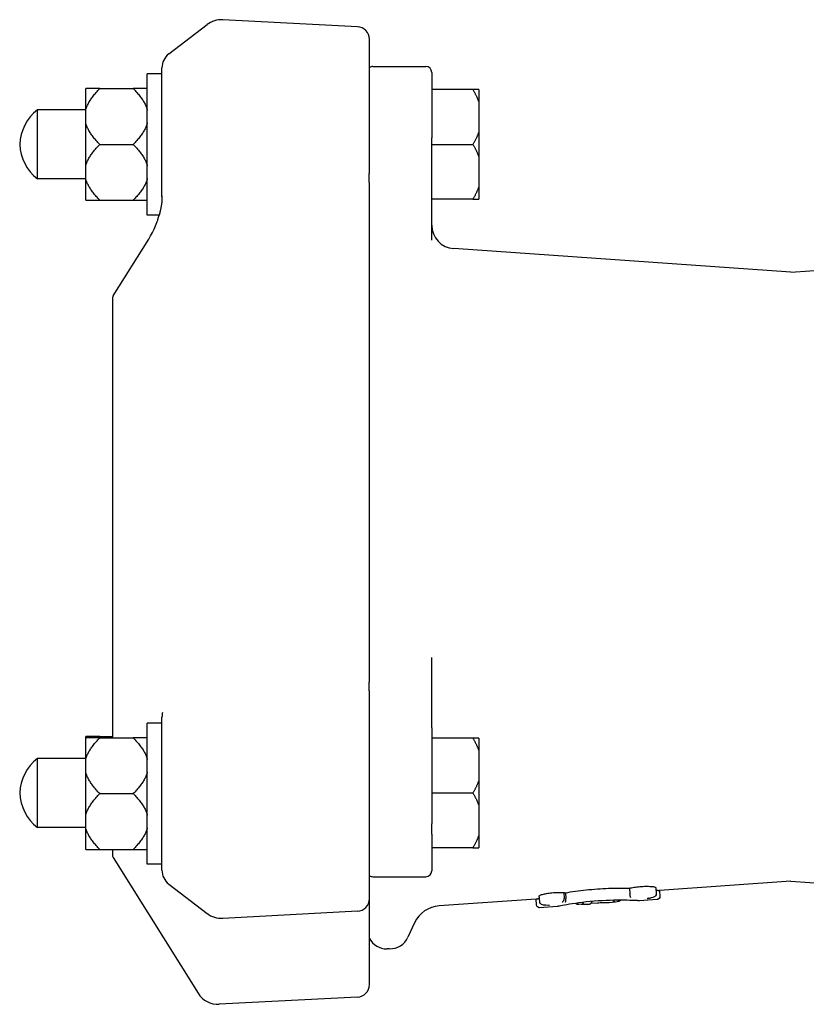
# Model space of a CAD drawing. Header units: millimetres. Extents: x 89 to 4304, y 18 to 644.
# Tile 4 of 5: x 164 to 297, y 476 to 644. Entities that reach past the tile are written whole.
import ezdxf

# ---------------------------------------------------------------- set-up
doc = ezdxf.new("R2010")
doc.units = ezdxf.units.MM
doc.layers.add('DETAIL', color=2, linetype='Continuous')

msp = doc.modelspace()

# ---------------------------------------------------------------- linework, layer by layer
at = {"layer": 'DETAIL'}
for p, q in [((220.96, 642.34), (198.05, 643.54)), ((188.9, 637.72), (195.4, 642.71)), ((222.96, 617.61), (222.96, 640.23)), ((187.73, 613.44), (187.73, 635.34)), ((223.56, 635.59), (232.56, 635.59)), ((233.56, 634.59), (233.56, 623.45)), ((185.23, 610.34), (185.23, 634.34)), ((187.73, 634.34), (185.23, 634.34)), ((177.18, 631.83), (174.78, 631.83)), ((174.78, 628.16), (174.78, 631.83)), ((177.18, 631.83), (182.83, 631.83)), ((185.23, 631.83), (182.83, 631.83)), ((240.56, 631.65), (233.56, 631.65)), ((241.56, 631.65), (240.56, 631.65)), ((241.56, 631.65), (241.56, 629.51)), ((241.56, 629.51), (241.56, 624.49)), ((174.78, 628.22), (166.56, 628.22)), ((166.56, 616.47), (166.56, 628.22)), ((174.78, 626.01), (174.78, 628.16)), ((174.78, 618.68), (174.78, 626.01)), ((241.56, 624.49), (241.56, 620.2)), ((233.56, 606.09), (233.56, 623.45)), ((177.18, 622.34), (182.83, 622.34)), ((233.56, 622.34), (240.56, 622.34)), ((241.56, 620.2), (241.56, 615.18)), ((174.78, 616.52), (174.78, 618.68)), ((174.78, 616.47), (166.56, 616.47)), ((174.78, 612.86), (174.78, 616.52)), ((222.96, 531.18), (222.96, 615.67)), ((241.56, 615.18), (241.56, 613.03)), ((174.78, 612.86), (177.18, 612.86)), ((177.18, 612.86), (182.83, 612.86)), ((182.83, 612.86), (185.23, 612.86)), ((240.56, 613.03), (233.56, 613.03)), ((240.56, 613.03), (241.56, 613.03)), ((187.26, 610.34), (185.23, 610.34)), ((179.45, 596.58), (185.48, 606.24)), ((294.56, 600.61), (237.29, 604.62)), ((294.56, 600.61), (351.84, 604.62)), ((179.3, 596.05), (179.3, 521.46)), ((233.56, 523.17), (233.56, 535.1)), ((222.96, 494.09), (222.96, 529.27)), ((185.23, 499.98), (185.23, 523.98)), ((187.73, 523.98), (185.23, 523.98)), ((187.73, 498.98), (187.73, 524.97)), ((233.56, 523.17), (233.56, 506.84)), ((177.18, 521.69), (174.78, 521.69)), ((174.78, 521.46), (174.78, 521.69)), ((177.18, 521.46), (174.78, 521.46)), ((174.78, 517.8), (174.78, 521.46)), ((177.18, 521.69), (179.3, 521.69)), ((177.18, 521.46), (182.83, 521.46)), ((185.23, 521.46), (182.83, 521.46)), ((240.56, 521.4), (233.56, 521.4)), ((241.56, 521.4), (240.56, 521.4)), ((241.56, 521.4), (241.56, 519.26)), ((241.56, 519.26), (241.56, 514.24)), ((174.78, 517.97), (166.56, 517.97)), ((166.56, 506.22), (166.56, 517.97)), ((174.78, 515.64), (174.78, 517.8)), ((174.78, 508.32), (174.78, 515.64)), ((241.56, 514.24), (241.56, 509.95)), ((177.18, 511.98), (182.83, 511.98)), ((233.56, 512.09), (240.56, 512.09)), ((241.56, 509.95), (241.56, 504.93)), ((174.78, 506.16), (174.78, 508.32)), ((174.78, 506.22), (166.56, 506.22)), ((174.78, 502.5), (174.78, 506.16)), ((233.56, 505.11), (233.56, 506.84)), ((233.56, 505.11), (233.56, 498.86)), ((241.56, 504.93), (241.56, 502.78)), ((174.78, 502.5), (177.18, 502.5)), ((177.18, 502.5), (182.83, 502.5)), ((179.3, 502.5), (179.3, 501.63)), ((182.83, 502.5), (185.23, 502.5)), ((240.56, 502.78), (233.56, 502.78)), ((240.56, 502.78), (241.56, 502.78)), ((179.45, 501.1), (193.86, 478.05)), ((187.73, 499.98), (185.23, 499.98)), ((223.56, 497.86), (232.56, 497.86)), ((188.9, 496.61), (195.4, 491.61)), ((267.16, 495.9), (267.23, 494.92)), ((271.63, 495.98), (271.7, 494.99)), ((294.56, 497.08), (272.24, 495.52)), ((272.24, 495.52), (272.31, 494.52)), ((294.56, 497.08), (354.3, 492.9)), ((222.96, 479.51), (222.96, 494.09)), ((251.29, 494.05), (234.83, 492.9)), ((251.36, 493.05), (251.29, 494.05)), ((251.9, 493.59), (251.83, 494.58)), ((255.99, 495.16), (256.06, 494.17)), ((256.06, 494.17), (256.06, 494.17)), ((256.27, 495.13), (256.34, 494.14)), ((256.34, 494.14), (256.34, 494.14)), ((267.23, 494.92), (267.23, 494.92)), ((271.84, 493.98), (268.85, 493.78)), ((270.4, 494.2), (270.23, 494.18)), ((254.89, 492.8), (251.89, 492.59)), ((260.02, 493.16), (259.5, 493.12)), ((261.72, 493.36), (260.53, 493.28)), ((264.23, 493.45), (263.71, 493.42)), ((220.96, 491.99), (198.05, 490.78)), ((230.64, 490.02), (229.49, 487.56)), ((226.41, 485.59), (225.96, 485.59)), ((220.96, 477.4), (197.46, 476.17))]:
    msp.add_line(p, q, dxfattribs=at)
at = {"layer": 'DETAIL', "flags": 128}
for points in [[(174.78, 628.16), (174.82, 628.31), (174.87, 628.45), (174.92, 628.6), (174.98, 628.75), (175.04, 628.89), (175.1, 629.04), (175.17, 629.19), (175.25, 629.33), (175.33, 629.48), (175.41, 629.63), (175.51, 629.78), (175.6, 629.93), (175.7, 630.08), (175.81, 630.24), (175.92, 630.39), (176.04, 630.54), (176.16, 630.7), (176.29, 630.86), (176.43, 631.01), (176.57, 631.17), (176.71, 631.33), (176.86, 631.5), (177.02, 631.66), (177.18, 631.83)], [(182.83, 631.83), (183, 631.66), (183.15, 631.5), (183.31, 631.33), (183.45, 631.17), (183.59, 631.01), (183.73, 630.86), (183.85, 630.7), (183.98, 630.54), (184.09, 630.39), (184.21, 630.24), (184.31, 630.08), (184.42, 629.93), (184.51, 629.78), (184.6, 629.63), (184.69, 629.48), (184.77, 629.33), (184.85, 629.19), (184.92, 629.04), (184.98, 628.89), (185.04, 628.75), (185.1, 628.6), (185.15, 628.45), (185.19, 628.31), (185.23, 628.16)], [(240.56, 631.65), (240.62, 631.56), (240.67, 631.47), (240.72, 631.37), (240.77, 631.28), (240.82, 631.19), (240.87, 631.1), (240.92, 631), (240.96, 630.91), (241.01, 630.82), (241.05, 630.73), (241.1, 630.64), (241.14, 630.55), (241.18, 630.47), (241.22, 630.38), (241.26, 630.29), (241.3, 630.2), (241.33, 630.11), (241.37, 630.03), (241.4, 629.94), (241.44, 629.85), (241.47, 629.77), (241.5, 629.68), (241.53, 629.59), (241.56, 629.51)], [(177.18, 622.34), (177.02, 622.51), (176.86, 622.67), (176.71, 622.84), (176.57, 623), (176.43, 623.16), (176.29, 623.31), (176.16, 623.47), (176.04, 623.63), (175.92, 623.78), (175.81, 623.93), (175.7, 624.09), (175.6, 624.24), (175.51, 624.39), (175.41, 624.54), (175.33, 624.69), (175.25, 624.84), (175.17, 624.98), (175.1, 625.13), (175.04, 625.28), (174.98, 625.42), (174.92, 625.57), (174.87, 625.72), (174.82, 625.86), (174.78, 626.01)], [(185.23, 626.01), (185.19, 625.86), (185.15, 625.72), (185.1, 625.57), (185.04, 625.42), (184.98, 625.28), (184.92, 625.13), (184.85, 624.98), (184.77, 624.84), (184.69, 624.69), (184.6, 624.54), (184.51, 624.39), (184.42, 624.24), (184.31, 624.09), (184.21, 623.93), (184.09, 623.78), (183.98, 623.63), (183.85, 623.47), (183.73, 623.31), (183.59, 623.16), (183.45, 623), (183.31, 622.84), (183.15, 622.67), (183, 622.51), (182.83, 622.34)], [(241.56, 624.49), (241.53, 624.4), (241.5, 624.32), (241.47, 624.23), (241.44, 624.15), (241.4, 624.06), (241.37, 623.97), (241.33, 623.88), (241.3, 623.8), (241.26, 623.71), (241.22, 623.62), (241.18, 623.53), (241.14, 623.44), (241.1, 623.35), (241.05, 623.26), (241.01, 623.17), (240.96, 623.08), (240.92, 622.99), (240.87, 622.9), (240.82, 622.81), (240.77, 622.72), (240.72, 622.62), (240.67, 622.53), (240.62, 622.44), (240.56, 622.34)], [(174.78, 618.68), (174.82, 618.83), (174.87, 618.97), (174.92, 619.12), (174.98, 619.26), (175.04, 619.41), (175.1, 619.56), (175.17, 619.7), (175.25, 619.85), (175.33, 620), (175.41, 620.15), (175.51, 620.3), (175.6, 620.45), (175.7, 620.6), (175.81, 620.75), (175.92, 620.91), (176.04, 621.06), (176.16, 621.22), (176.29, 621.37), (176.43, 621.53), (176.57, 621.69), (176.71, 621.85), (176.86, 622.01), (177.02, 622.18), (177.18, 622.34)], [(182.83, 622.34), (183, 622.18), (183.15, 622.01), (183.31, 621.85), (183.45, 621.69), (183.59, 621.53), (183.73, 621.37), (183.85, 621.22), (183.98, 621.06), (184.09, 620.91), (184.21, 620.75), (184.31, 620.6), (184.42, 620.45), (184.51, 620.3), (184.6, 620.15), (184.69, 620), (184.77, 619.85), (184.85, 619.7), (184.92, 619.56), (184.98, 619.41), (185.04, 619.26), (185.1, 619.12), (185.15, 618.97), (185.19, 618.83), (185.23, 618.68)], [(240.56, 622.34), (240.62, 622.25), (240.67, 622.16), (240.72, 622.06), (240.77, 621.97), (240.82, 621.88), (240.87, 621.79), (240.92, 621.69), (240.96, 621.6), (241.01, 621.51), (241.05, 621.42), (241.1, 621.33), (241.14, 621.24), (241.18, 621.16), (241.22, 621.07), (241.26, 620.98), (241.3, 620.89), (241.33, 620.8), (241.37, 620.72), (241.4, 620.63), (241.44, 620.54), (241.47, 620.46), (241.5, 620.37), (241.53, 620.28), (241.56, 620.2)], [(177.18, 612.86), (177.02, 613.03), (176.86, 613.19), (176.71, 613.35), (176.57, 613.51), (176.43, 613.67), (176.29, 613.83), (176.16, 613.99), (176.04, 614.14), (175.92, 614.3), (175.81, 614.45), (175.7, 614.6), (175.6, 614.75), (175.51, 614.91), (175.41, 615.06), (175.33, 615.2), (175.25, 615.35), (175.17, 615.5), (175.1, 615.65), (175.04, 615.79), (174.98, 615.94), (174.92, 616.09), (174.87, 616.23), (174.82, 616.38), (174.78, 616.52)], [(185.23, 616.52), (185.19, 616.38), (185.15, 616.23), (185.1, 616.09), (185.04, 615.94), (184.98, 615.79), (184.92, 615.65), (184.85, 615.5), (184.77, 615.35), (184.69, 615.2), (184.6, 615.06), (184.51, 614.91), (184.42, 614.75), (184.31, 614.6), (184.21, 614.45), (184.09, 614.3), (183.98, 614.14), (183.85, 613.99), (183.73, 613.83), (183.59, 613.67), (183.45, 613.51), (183.31, 613.35), (183.15, 613.19), (183, 613.03), (182.83, 612.86)], [(222.93, 616.56), (222.93, 616.59), (222.93, 616.63), (222.93, 616.66), (222.93, 616.7), (222.93, 616.73), (222.93, 616.76), (222.93, 616.8), (222.93, 616.83), (222.93, 616.87), (222.94, 616.9), (222.94, 616.94), (222.94, 616.97), (222.94, 617), (222.94, 617.04), (222.94, 617.07), (222.94, 617.11), (222.94, 617.14), (222.94, 617.17), (222.95, 617.21), (222.95, 617.24), (222.95, 617.28), (222.95, 617.31), (222.95, 617.34), (222.95, 617.38)], [(222.95, 615.89), (222.95, 615.91), (222.95, 615.94), (222.95, 615.97), (222.95, 616), (222.95, 616.03), (222.95, 616.05), (222.94, 616.08), (222.94, 616.11), (222.94, 616.14), (222.94, 616.17), (222.94, 616.19), (222.94, 616.22), (222.94, 616.25), (222.94, 616.28), (222.94, 616.31), (222.94, 616.34), (222.94, 616.36), (222.93, 616.39), (222.93, 616.42), (222.93, 616.45), (222.93, 616.48), (222.93, 616.5), (222.93, 616.53), (222.93, 616.56)], [(222.95, 617.38), (222.96, 617.39), (222.96, 617.4), (222.96, 617.41), (222.96, 617.42), (222.96, 617.43), (222.96, 617.44), (222.96, 617.45), (222.96, 617.46), (222.96, 617.47), (222.96, 617.48), (222.96, 617.49), (222.96, 617.49), (222.96, 617.5), (222.96, 617.51), (222.96, 617.52), (222.96, 617.53), (222.96, 617.54), (222.96, 617.55), (222.96, 617.56), (222.96, 617.57), (222.96, 617.58), (222.96, 617.59), (222.96, 617.6), (222.96, 617.61)], [(222.96, 615.67), (222.96, 615.68), (222.96, 615.69), (222.96, 615.7), (222.96, 615.71), (222.96, 615.72), (222.96, 615.73), (222.96, 615.73), (222.96, 615.74), (222.96, 615.75), (222.96, 615.76), (222.96, 615.77), (222.96, 615.78), (222.96, 615.79), (222.96, 615.8), (222.96, 615.81), (222.96, 615.81), (222.96, 615.82), (222.96, 615.83), (222.96, 615.84), (222.96, 615.85), (222.96, 615.86), (222.96, 615.87), (222.96, 615.88), (222.95, 615.89)], [(241.56, 615.18), (241.53, 615.09), (241.5, 615.01), (241.47, 614.92), (241.44, 614.84), (241.4, 614.75), (241.37, 614.66), (241.33, 614.57), (241.3, 614.49), (241.26, 614.4), (241.22, 614.31), (241.18, 614.22), (241.14, 614.13), (241.1, 614.04), (241.05, 613.95), (241.01, 613.86), (240.96, 613.77), (240.92, 613.68), (240.87, 613.59), (240.82, 613.5), (240.77, 613.41), (240.72, 613.32), (240.67, 613.22), (240.62, 613.13), (240.56, 613.03)], [(187.73, 613.61), (187.73, 613.45), (187.73, 613.3), (187.72, 613.15), (187.72, 613), (187.71, 612.86), (187.7, 612.72), (187.69, 612.58), (187.68, 612.45), (187.66, 612.32), (187.65, 612.2), (187.63, 612.08), (187.61, 611.96), (187.6, 611.85), (187.58, 611.74), (187.56, 611.63), (187.54, 611.53), (187.52, 611.43), (187.5, 611.34), (187.49, 611.25), (187.47, 611.16), (187.45, 611.08), (187.43, 611), (187.41, 610.93), (187.39, 610.86)], [(185.48, 606.24), (185.81, 606.79), (186.11, 607.35), (186.39, 607.92), (186.64, 608.51), (186.76, 608.8), (186.87, 609.09), (186.92, 609.23), (186.96, 609.36), (187, 609.49), (187.04, 609.59), (187.15, 609.96), (187.26, 610.34)], [(187.24, 610.28), (187.25, 610.32), (187.28, 610.42)], [(187.26, 610.35), (187.26, 610.35), (187.26, 610.35), (187.26, 610.35), (187.26, 610.35), (187.26, 610.35), (187.26, 610.35), (187.26, 610.35), (187.26, 610.35), (187.26, 610.35), (187.26, 610.35), (187.26, 610.35), (187.26, 610.35), (187.26, 610.35), (187.26, 610.35), (187.26, 610.35), (187.26, 610.34), (187.26, 610.34), (187.26, 610.34), (187.26, 610.34), (187.26, 610.34), (187.26, 610.34), (187.26, 610.34), (187.26, 610.34), (187.26, 610.34)], [(187.39, 610.86), (187.39, 610.84), (187.38, 610.81), (187.37, 610.79), (187.37, 610.76), (187.36, 610.74), (187.36, 610.72), (187.35, 610.69), (187.34, 610.67), (187.34, 610.65), (187.33, 610.63), (187.33, 610.61), (187.32, 610.59), (187.32, 610.57), (187.31, 610.56), (187.31, 610.54), (187.31, 610.52), (187.3, 610.51), (187.3, 610.49), (187.29, 610.48), (187.29, 610.47), (187.29, 610.45), (187.29, 610.44), (187.28, 610.43), (187.28, 610.42)], [(222.93, 530.24), (222.93, 530.27), (222.93, 530.3), (222.93, 530.33), (222.93, 530.36), (222.93, 530.39), (222.93, 530.42), (222.94, 530.45), (222.94, 530.48), (222.94, 530.51), (222.94, 530.54), (222.94, 530.57), (222.94, 530.6), (222.94, 530.63), (222.94, 530.66), (222.94, 530.69), (222.94, 530.72), (222.94, 530.75), (222.95, 530.78), (222.95, 530.81), (222.95, 530.84), (222.95, 530.86), (222.95, 530.89), (222.95, 530.92), (222.95, 530.95)], [(222.95, 530.95), (222.96, 530.96), (222.96, 530.97), (222.96, 530.98), (222.96, 530.99), (222.96, 531), (222.96, 531.01), (222.96, 531.02), (222.96, 531.03), (222.96, 531.04), (222.96, 531.05), (222.96, 531.06), (222.96, 531.07), (222.96, 531.08), (222.96, 531.09), (222.96, 531.1), (222.96, 531.11), (222.96, 531.12), (222.96, 531.13), (222.96, 531.14), (222.96, 531.14), (222.96, 531.15), (222.96, 531.16), (222.96, 531.17), (222.96, 531.18)], [(222.95, 529.48), (222.95, 529.51), (222.95, 529.54), (222.95, 529.58), (222.95, 529.61), (222.95, 529.64), (222.94, 529.67), (222.94, 529.7), (222.94, 529.73), (222.94, 529.76), (222.94, 529.8), (222.94, 529.83), (222.94, 529.86), (222.94, 529.89), (222.94, 529.92), (222.93, 529.95), (222.93, 529.99), (222.93, 530.02), (222.93, 530.05), (222.93, 530.08), (222.93, 530.11), (222.93, 530.14), (222.93, 530.17), (222.93, 530.21), (222.93, 530.24)], [(222.96, 529.27), (222.96, 529.28), (222.96, 529.29), (222.96, 529.3), (222.96, 529.3), (222.96, 529.31), (222.96, 529.32), (222.96, 529.33), (222.96, 529.34), (222.96, 529.35), (222.96, 529.36), (222.96, 529.37), (222.96, 529.37), (222.96, 529.38), (222.96, 529.39), (222.96, 529.4), (222.96, 529.41), (222.96, 529.42), (222.96, 529.43), (222.96, 529.44), (222.96, 529.45), (222.96, 529.45), (222.96, 529.46), (222.96, 529.47), (222.95, 529.48)], [(174.78, 517.8), (174.82, 517.94), (174.87, 518.09), (174.92, 518.24), (174.98, 518.38), (175.04, 518.53), (175.1, 518.67), (175.17, 518.82), (175.25, 518.97), (175.33, 519.12), (175.41, 519.27), (175.51, 519.42), (175.6, 519.57), (175.7, 519.72), (175.81, 519.87), (175.92, 520.02), (176.04, 520.18), (176.16, 520.33), (176.29, 520.49), (176.43, 520.65), (176.57, 520.81), (176.71, 520.97), (176.86, 521.13), (177.02, 521.3), (177.18, 521.46)], [(176.96, 521.46), (176.97, 521.47), (176.98, 521.48), (176.99, 521.49), (176.99, 521.5), (177, 521.51), (177.01, 521.52), (177.02, 521.53), (177.03, 521.54), (177.04, 521.55), (177.05, 521.56), (177.06, 521.57), (177.07, 521.58), (177.08, 521.59), (177.09, 521.6), (177.1, 521.61), (177.11, 521.61), (177.12, 521.62), (177.13, 521.63), (177.14, 521.64), (177.15, 521.65), (177.15, 521.66), (177.16, 521.67), (177.17, 521.68), (177.18, 521.69)], [(182.83, 521.46), (183, 521.3), (183.15, 521.13), (183.31, 520.97), (183.45, 520.81), (183.59, 520.65), (183.73, 520.49), (183.85, 520.33), (183.98, 520.18), (184.09, 520.02), (184.21, 519.87), (184.31, 519.72), (184.42, 519.57), (184.51, 519.42), (184.6, 519.27), (184.69, 519.12), (184.77, 518.97), (184.85, 518.82), (184.92, 518.67), (184.98, 518.53), (185.04, 518.38), (185.1, 518.24), (185.15, 518.09), (185.19, 517.94), (185.23, 517.8)], [(240.56, 521.4), (240.62, 521.31), (240.67, 521.22), (240.72, 521.12), (240.77, 521.03), (240.82, 520.94), (240.87, 520.85), (240.92, 520.75), (240.96, 520.66), (241.01, 520.57), (241.05, 520.48), (241.1, 520.39), (241.14, 520.3), (241.18, 520.22), (241.22, 520.13), (241.26, 520.04), (241.3, 519.95), (241.33, 519.86), (241.37, 519.78), (241.4, 519.69), (241.44, 519.6), (241.47, 519.52), (241.5, 519.43), (241.53, 519.34), (241.56, 519.26)], [(177.18, 511.98), (177.02, 512.14), (176.86, 512.31), (176.71, 512.47), (176.57, 512.63), (176.43, 512.79), (176.29, 512.95), (176.16, 513.11), (176.04, 513.26), (175.92, 513.42), (175.81, 513.57), (175.7, 513.72), (175.6, 513.87), (175.51, 514.02), (175.41, 514.17), (175.33, 514.32), (175.25, 514.47), (175.17, 514.62), (175.1, 514.77), (175.04, 514.91), (174.98, 515.06), (174.92, 515.21), (174.87, 515.35), (174.82, 515.5), (174.78, 515.64)], [(185.23, 515.64), (185.19, 515.5), (185.15, 515.35), (185.1, 515.21), (185.04, 515.06), (184.98, 514.91), (184.92, 514.77), (184.85, 514.62), (184.77, 514.47), (184.69, 514.32), (184.6, 514.17), (184.51, 514.02), (184.42, 513.87), (184.31, 513.72), (184.21, 513.57), (184.09, 513.42), (183.98, 513.26), (183.85, 513.11), (183.73, 512.95), (183.59, 512.79), (183.45, 512.63), (183.31, 512.47), (183.15, 512.31), (183, 512.14), (182.83, 511.98)], [(241.56, 514.24), (241.53, 514.15), (241.5, 514.07), (241.47, 513.98), (241.44, 513.9), (241.4, 513.81), (241.37, 513.72), (241.33, 513.63), (241.3, 513.55), (241.26, 513.46), (241.22, 513.37), (241.18, 513.28), (241.14, 513.19), (241.1, 513.1), (241.05, 513.01), (241.01, 512.92), (240.96, 512.83), (240.92, 512.74), (240.87, 512.65), (240.82, 512.56), (240.77, 512.47), (240.72, 512.37), (240.67, 512.28), (240.62, 512.19), (240.56, 512.09)], [(174.78, 508.32), (174.82, 508.46), (174.87, 508.61), (174.92, 508.75), (174.98, 508.9), (175.04, 509.05), (175.1, 509.19), (175.17, 509.34), (175.25, 509.49), (175.33, 509.64), (175.41, 509.78), (175.51, 509.93), (175.6, 510.08), (175.7, 510.24), (175.81, 510.39), (175.92, 510.54), (176.04, 510.7), (176.16, 510.85), (176.29, 511.01), (176.43, 511.17), (176.57, 511.33), (176.71, 511.49), (176.86, 511.65), (177.02, 511.81), (177.18, 511.98)], [(182.83, 511.98), (183, 511.81), (183.15, 511.65), (183.31, 511.49), (183.45, 511.33), (183.59, 511.17), (183.73, 511.01), (183.85, 510.85), (183.98, 510.7), (184.09, 510.54), (184.21, 510.39), (184.31, 510.24), (184.42, 510.08), (184.51, 509.93), (184.6, 509.78), (184.69, 509.64), (184.77, 509.49), (184.85, 509.34), (184.92, 509.19), (184.98, 509.05), (185.04, 508.9), (185.1, 508.75), (185.15, 508.61), (185.19, 508.46), (185.23, 508.32)], [(240.56, 512.09), (240.62, 512), (240.67, 511.91), (240.72, 511.81), (240.77, 511.72), (240.82, 511.63), (240.87, 511.54), (240.92, 511.44), (240.96, 511.35), (241.01, 511.26), (241.05, 511.17), (241.1, 511.08), (241.14, 510.99), (241.18, 510.91), (241.22, 510.82), (241.26, 510.73), (241.3, 510.64), (241.33, 510.55), (241.37, 510.47), (241.4, 510.38), (241.44, 510.29), (241.47, 510.21), (241.5, 510.12), (241.53, 510.03), (241.56, 509.95)], [(177.18, 502.5), (177.02, 502.66), (176.86, 502.83), (176.71, 502.99), (176.57, 503.15), (176.43, 503.31), (176.29, 503.47), (176.16, 503.62), (176.04, 503.78), (175.92, 503.93), (175.81, 504.09), (175.7, 504.24), (175.6, 504.39), (175.51, 504.54), (175.41, 504.69), (175.33, 504.84), (175.25, 504.99), (175.17, 505.14), (175.1, 505.28), (175.04, 505.43), (174.98, 505.58), (174.92, 505.72), (174.87, 505.87), (174.82, 506.01), (174.78, 506.16)], [(185.23, 506.16), (185.19, 506.01), (185.15, 505.87), (185.1, 505.72), (185.04, 505.58), (184.98, 505.43), (184.92, 505.28), (184.85, 505.14), (184.77, 504.99), (184.69, 504.84), (184.6, 504.69), (184.51, 504.54), (184.42, 504.39), (184.31, 504.24), (184.21, 504.09), (184.09, 503.93), (183.98, 503.78), (183.85, 503.62), (183.73, 503.47), (183.59, 503.31), (183.45, 503.15), (183.31, 502.99), (183.15, 502.83), (183, 502.66), (182.83, 502.5)], [(241.56, 504.93), (241.53, 504.84), (241.5, 504.76), (241.47, 504.67), (241.44, 504.59), (241.4, 504.5), (241.37, 504.41), (241.33, 504.32), (241.3, 504.24), (241.26, 504.15), (241.22, 504.06), (241.18, 503.97), (241.14, 503.88), (241.1, 503.79), (241.05, 503.7), (241.01, 503.61), (240.96, 503.52), (240.92, 503.43), (240.87, 503.34), (240.82, 503.25), (240.77, 503.16), (240.72, 503.07), (240.67, 502.97), (240.62, 502.88), (240.56, 502.78)], [(256.27, 495.13), (256.68, 495.2), (257.1, 495.26), (257.53, 495.33), (257.97, 495.39), (258.42, 495.45), (258.87, 495.51), (259.33, 495.56), (259.8, 495.62), (260.27, 495.66), (260.74, 495.71), (261.22, 495.75), (261.69, 495.78), (262.17, 495.82), (262.65, 495.84), (263.12, 495.87), (263.59, 495.89), (264.06, 495.9), (264.53, 495.91), (264.99, 495.92), (265.44, 495.92), (265.88, 495.92), (266.32, 495.92), (266.74, 495.91), (267.16, 495.9)], [(267.16, 495.9), (267.33, 495.94), (267.51, 495.99), (267.71, 496.03), (267.93, 496.07), (268.16, 496.1), (268.41, 496.14), (268.66, 496.16), (268.91, 496.19), (269.17, 496.21), (269.42, 496.22), (269.68, 496.23), (269.92, 496.24), (270.16, 496.24), (270.39, 496.23), (270.61, 496.22), (270.81, 496.21), (270.99, 496.19), (271.15, 496.17), (271.29, 496.14), (271.41, 496.11), (271.5, 496.08), (271.57, 496.05), (271.61, 496.02), (271.63, 495.98)], [(271.66, 495.58), (271.7, 495.58), (271.75, 495.57), (271.79, 495.57), (271.83, 495.56), (271.87, 495.56), (271.91, 495.55), (271.94, 495.55), (271.98, 495.55), (272.01, 495.54), (272.04, 495.54), (272.06, 495.54), (272.09, 495.53), (272.11, 495.53), (272.13, 495.53), (272.15, 495.52), (272.17, 495.52), (272.19, 495.52), (272.2, 495.52), (272.21, 495.52), (272.22, 495.52), (272.23, 495.52), (272.23, 495.52), (272.24, 495.52), (272.24, 495.52)], [(251.29, 494.05), (251.29, 494.05), (251.3, 494.05), (251.3, 494.05), (251.31, 494.05), (251.32, 494.06), (251.33, 494.06), (251.34, 494.06), (251.36, 494.07), (251.37, 494.07), (251.39, 494.08), (251.41, 494.08), (251.44, 494.09), (251.46, 494.09), (251.49, 494.1), (251.52, 494.11), (251.55, 494.12), (251.58, 494.12), (251.61, 494.13), (251.65, 494.14), (251.69, 494.15), (251.73, 494.16), (251.77, 494.17), (251.81, 494.18), (251.86, 494.19)], [(251.83, 494.58), (251.84, 494.62), (251.87, 494.65), (251.93, 494.69), (252, 494.73), (252.1, 494.77), (252.22, 494.81), (252.36, 494.85), (252.52, 494.89), (252.69, 494.93), (252.88, 494.97), (253.08, 495.01), (253.29, 495.04), (253.52, 495.07), (253.75, 495.1), (253.98, 495.12), (254.22, 495.15), (254.46, 495.16), (254.7, 495.17), (254.94, 495.18), (255.17, 495.18), (255.39, 495.18), (255.6, 495.18), (255.8, 495.17), (255.99, 495.16)], [(268.85, 493.78), (268.81, 493.77), (268.8, 493.77), (268.79, 493.77), (268.75, 493.78), (268.65, 493.78), (268.49, 493.79), (268.26, 493.8), (267.97, 493.82), (267.62, 493.83), (267.22, 493.84), (266.76, 493.86), (266.26, 493.86), (265.71, 493.87), (265.13, 493.87), (264.51, 493.86), (263.86, 493.84), (263.2, 493.82), (262.52, 493.78), (261.83, 493.74), (261.15, 493.68), (260.47, 493.62), (259.81, 493.56), (259.17, 493.48), (258.56, 493.4), (257.98, 493.32), (257.44, 493.24), (256.94, 493.17), (256.49, 493.09), (256.1, 493.02), (255.75, 492.96), (255.47, 492.91), (255.24, 492.86), (255.08, 492.83), (254.98, 492.81), (254.95, 492.81), (254.94, 492.8), (254.92, 492.8), (254.89, 492.8)], [(255.74, 493.6), (255.76, 493.6), (255.79, 493.61), (255.81, 493.62), (255.83, 493.64), (255.85, 493.65), (255.87, 493.67), (255.89, 493.69), (255.91, 493.71), (255.93, 493.73), (255.95, 493.75), (255.96, 493.78), (255.98, 493.8), (255.99, 493.83), (256.01, 493.86), (256.02, 493.89), (256.03, 493.92), (256.04, 493.95), (256.04, 493.98), (256.05, 494.01), (256.05, 494.04), (256.06, 494.08), (256.06, 494.11), (256.06, 494.14), (256.06, 494.17)], [(255.99, 495.16), (256, 495.16), (256.01, 495.15), (256.02, 495.15), (256.03, 495.15), (256.05, 495.15), (256.06, 495.15), (256.07, 495.15), (256.08, 495.15), (256.09, 495.15), (256.1, 495.14), (256.12, 495.14), (256.13, 495.14), (256.14, 495.14), (256.15, 495.14), (256.16, 495.14), (256.17, 495.14), (256.19, 495.14), (256.2, 495.13), (256.21, 495.13), (256.22, 495.13), (256.23, 495.13), (256.24, 495.13), (256.26, 495.13), (256.27, 495.13)], [(256.29, 493.54), (256.29, 493.55), (256.3, 493.56), (256.3, 493.57), (256.31, 493.58), (256.31, 493.59), (256.32, 493.61), (256.32, 493.63), (256.32, 493.65), (256.33, 493.67), (256.33, 493.69), (256.33, 493.71), (256.34, 493.74), (256.34, 493.76), (256.34, 493.79), (256.34, 493.82), (256.34, 493.85), (256.34, 493.89), (256.34, 493.92), (256.34, 493.96), (256.34, 493.99), (256.34, 494.03), (256.34, 494.07), (256.34, 494.11), (256.34, 494.14)], [(264.32, 493.85), (264.33, 493.83), (264.35, 493.81), (264.36, 493.79), (264.37, 493.78), (264.38, 493.76), (264.4, 493.74), (264.41, 493.73), (264.42, 493.71), (264.44, 493.7), (264.45, 493.68), (264.47, 493.67), (264.48, 493.66), (264.5, 493.65), (264.51, 493.64), (264.53, 493.63), (264.55, 493.63), (264.56, 493.62), (264.58, 493.61), (264.59, 493.61), (264.61, 493.6), (264.63, 493.6), (264.64, 493.6), (264.66, 493.6), (264.67, 493.6)], [(265.68, 493.87), (265.66, 493.85), (265.64, 493.83), (265.62, 493.82), (265.61, 493.8), (265.59, 493.79), (265.57, 493.77), (265.55, 493.76), (265.53, 493.75), (265.51, 493.74), (265.49, 493.73), (265.47, 493.72), (265.45, 493.71), (265.43, 493.7), (265.41, 493.69), (265.39, 493.68), (265.37, 493.67), (265.34, 493.67), (265.32, 493.66), (265.3, 493.65), (265.28, 493.65), (265.26, 493.64), (265.24, 493.64), (265.21, 493.64), (265.19, 493.63)], [(267.39, 494.33), (267.38, 494.33), (267.38, 494.34), (267.37, 494.35), (267.36, 494.36), (267.35, 494.37), (267.34, 494.39), (267.34, 494.4), (267.33, 494.42), (267.32, 494.44), (267.31, 494.46), (267.31, 494.48), (267.3, 494.51), (267.29, 494.54), (267.28, 494.56), (267.28, 494.59), (267.27, 494.62), (267.26, 494.66), (267.26, 494.69), (267.25, 494.73), (267.24, 494.76), (267.24, 494.8), (267.24, 494.84), (267.23, 494.88), (267.23, 494.92)], [(270.17, 494.16), (270.17, 494.16), (270.17, 494.16), (270.18, 494.16), (270.18, 494.16), (270.18, 494.16), (270.19, 494.16), (270.19, 494.16), (270.2, 494.16), (270.2, 494.16), (270.2, 494.16), (270.21, 494.16), (270.21, 494.16), (270.21, 494.16), (270.22, 494.16), (270.22, 494.16), (270.23, 494.16), (270.23, 494.16), (270.23, 494.16), (270.24, 494.16), (270.24, 494.16), (270.24, 494.16), (270.25, 494.16), (270.25, 494.17), (270.25, 494.17)], [(270.76, 494.26), (270.76, 494.26), (270.77, 494.26), (270.77, 494.26), (270.77, 494.26), (270.78, 494.26), (270.78, 494.26), (270.78, 494.26), (270.78, 494.26), (270.79, 494.26), (270.79, 494.26), (270.79, 494.26), (270.79, 494.26), (270.8, 494.26), (270.8, 494.26), (270.8, 494.26), (270.8, 494.26), (270.81, 494.26), (270.81, 494.26), (270.81, 494.26), (270.81, 494.26), (270.82, 494.26), (270.82, 494.27), (270.82, 494.27), (270.82, 494.27)], [(271.7, 494.99), (271.68, 494.79), (271.59, 494.62), (271.47, 494.5), (271.35, 494.43), (271.11, 494.34), (270.82, 494.27)], [(272.31, 494.52), (272.28, 494.32), (272.19, 494.15), (272.03, 494.03), (271.94, 494), (271.84, 493.98)], [(251.89, 492.59), (251.8, 492.59), (251.7, 492.61), (251.53, 492.71), (251.41, 492.86), (251.36, 493.05)], [(253.47, 492.99), (252.96, 493), (252.73, 493.01), (252.54, 493.04), (252.36, 493.08), (252.18, 493.15), (252.08, 493.23), (251.99, 493.33), (251.93, 493.45), (251.9, 493.59)], [(253.55, 492.99), (253.55, 492.99), (253.55, 492.99), (253.54, 492.99), (253.54, 492.99), (253.54, 492.99), (253.53, 492.99), (253.53, 492.99), (253.53, 492.99), (253.52, 492.99), (253.52, 492.99), (253.52, 492.99), (253.51, 492.99), (253.51, 492.99), (253.5, 492.99), (253.5, 492.99), (253.5, 492.99), (253.49, 492.99), (253.49, 492.99), (253.49, 492.99), (253.48, 492.99), (253.48, 492.99), (253.48, 492.99), (253.47, 492.99), (253.47, 492.99)], [(258.02, 493.33), (258.04, 493.32), (258.06, 493.3), (258.08, 493.29), (258.1, 493.28), (258.12, 493.26), (258.14, 493.25), (258.16, 493.24), (258.18, 493.23), (258.2, 493.22), (258.22, 493.22), (258.25, 493.21), (258.27, 493.2), (258.29, 493.2), (258.31, 493.19), (258.33, 493.18), (258.35, 493.18), (258.38, 493.18), (258.4, 493.17), (258.42, 493.17), (258.44, 493.17), (258.46, 493.17), (258.49, 493.17), (258.51, 493.17), (258.53, 493.17)], [(259.5, 493.12), (258.94, 493.12), (258.37, 493.18)], [(259.05, 493.2), (259.07, 493.21), (259.08, 493.21), (259.1, 493.21), (259.11, 493.22), (259.13, 493.23), (259.14, 493.23), (259.16, 493.24), (259.17, 493.25), (259.19, 493.26), (259.2, 493.27), (259.21, 493.28), (259.23, 493.29), (259.24, 493.31), (259.25, 493.32), (259.27, 493.33), (259.28, 493.35), (259.29, 493.37), (259.3, 493.38), (259.31, 493.4), (259.32, 493.42), (259.33, 493.44), (259.34, 493.46), (259.35, 493.48), (259.36, 493.5)], [(260.21, 493.17), (260.24, 493.18), (260.27, 493.18), (260.3, 493.19), (260.33, 493.2), (260.36, 493.21), (260.39, 493.22), (260.42, 493.23), (260.45, 493.24), (260.48, 493.25), (260.51, 493.27), (260.54, 493.29), (260.57, 493.3), (260.6, 493.32), (260.62, 493.35), (260.65, 493.37), (260.67, 493.39), (260.7, 493.42), (260.72, 493.45), (260.74, 493.48), (260.75, 493.51), (260.77, 493.54), (260.78, 493.58), (260.79, 493.62), (260.8, 493.65)], [(263.1, 493.41), (263.04, 493.42), (262.93, 493.42), (262.78, 493.41), (262.61, 493.41), (262.41, 493.4), (262.19, 493.39), (261.96, 493.38), (261.72, 493.36)], [(263.71, 493.42), (263.41, 493.4), (263.1, 493.41)], [(265.35, 493.67), (264.8, 493.53), (264.23, 493.45)]]:
    msp.add_lwpolyline(points, dxfattribs=at)
at = {"layer": 'DETAIL'}
for centre, radius, start, end in [((197.84, 639.54), 4, 87, 127.5686), ((220.85, 640.23), 2.11, 0, 87), ((190.73, 635.34), 3, 127.5686, 180), ((223.56, 634.59), 1, 90, 127.0665), ((232.56, 634.59), 1, 0, 90), ((171.49, 622), 7.93, 128.3761, 177.5227), ((171.49, 622.69), 7.93, 182.4773, 231.6239), ((237.56, 608.61), 4, 180, 266), ((180.3, 596.05), 1, 148, 180), ((190.73, 524.97), 3, 164.3537, 180), ((171.49, 511.75), 7.93, 128.3761, 177.5227), ((171.49, 512.44), 7.93, 182.4773, 231.6239), ((180.3, 501.63), 1, 180, 212), ((190.73, 498.98), 3, 180, 232.4314), ((232.56, 498.86), 1, 270, 0), ((223.56, 498.86), 1, 232.9335, 270), ((220.85, 494.09), 2.11, 273, 0), ((235.18, 487.91), 5, 94, 155), ((197.84, 494.78), 4, 232.4314, 273), ((225.96, 488.99), 3.4, 207.9742, 270), ((226.41, 488.99), 3.4, 270, 335), ((220.85, 479.51), 2.11, 273, 0), ((197.25, 480.17), 4, 212, 273)]:
    msp.add_arc(centre, radius, start, end, dxfattribs=at)
for centre, major_axis, ratio, start_param, end_param in [((262.45, 604.88), (-4.18, -111.51), 0.71876, 0.149481, 0.156543), ((256.12, 547.14), (3.91, -53.98), 0.294584, 6.282425, 6.29403)]:
    msp.add_ellipse(centre, major_axis=major_axis, ratio=ratio, start_param=start_param, end_param=end_param, dxfattribs=at)

doc.saveas('drawing.dxf')
